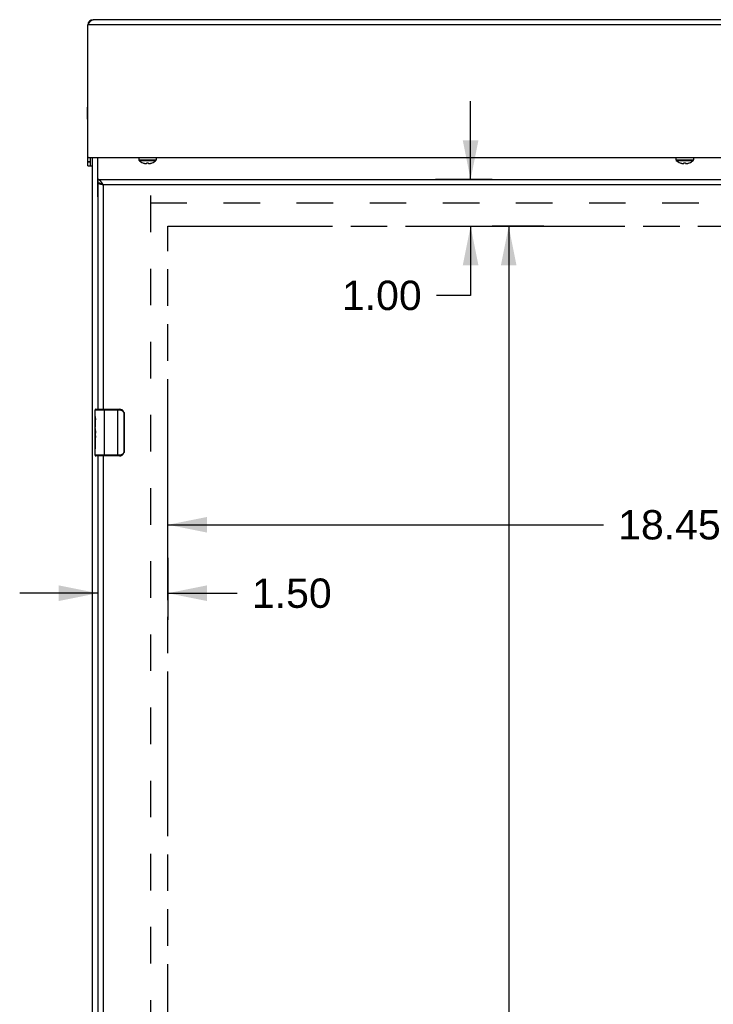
# Model space of a CAD drawing. Header units: inches. Extents: x 0 to 142, y 0 to 92.
# Tile 16 of 65: x 33 to 47, y 31 to 52. Entities that reach past the tile are written whole.
import ezdxf

# ---------------------------------------------------------------- set-up
doc = ezdxf.new("R2010")
doc.units = ezdxf.units.IN
doc.header["$LTSCALE"] = 7.824912
doc.header["$MEASUREMENT"] = 0
doc.linetypes.add('HIDDEN', pattern=[0.2, 0.1, -0.1])
doc.linetypes.add('PHANTOM', pattern=[0.8, 0.45, -0.05, 0.1, -0.05, 0.1, -0.05])
doc.layers.get('0').update_dxf_attribs({"linetype": 'CONTINUOUS'})
for name, color, linetype in [('02___PRT_ALL_AXES', 7, 'CONTINUOUS'), ('06___PRT_ALL_SURFS', 7, 'CONTINUOUS'), ('AVAILABLE_DOOR_SPACE', 7, 'CONTINUOUS'), ('DEFAULT_2', 8, 'HIDDEN'), ('DIMENSIONS', 7, 'CONTINUOUS')]:
    doc.layers.add(name, color=color, linetype=linetype)
doc.styles.get("Standard").update_dxf_attribs({"font": 'arial.ttf'})
doc.dimstyles.new('DIMSTYLE_3', dxfattribs={"dimtxt": 0.627667, "dimasz": 0.836889, "dimexe": 0.09, "dimexo": 0.07, "dimgap": 0.0375, "dimtad": 0, "dimtih": 1, "dimtoh": 1, "dimzin": 4, "dimdsep": 46, "dimtxsty": 'Standard', "dimblk": '_FILLED', "dimblk1": '_FILLED', "dimblk2": '_FILLED', "dimcen": 0.09, "dimazin": 1, "dimtfac": 1, "dimtdec": 3, "dimtofl": 0, "dimtmove": 0, "dimatfit": 3, "dimldrblk": '_FILLED', "dimfxl": 1, "dimtolj": 1, "dimtzin": 4, "dimarcsym": 0})

# ---------------------------------------------------------------- blocks, each defined once
blk = doc.blocks.new('_FILLED')
at = {"color": 0, "linetype": 'ByBlock'}
blk.add_solid([(0, 0), (-1, 0.2), (-1, -0.2)], dxfattribs=at)
blk = doc.blocks.new('*D7')
at = {"layer": 'DIMENSIONS', "color": 2, "linetype": 'Continuous'}
for p, q in [((42.192, 48.681), (42.192, 50.355)), ((42.651, 48.681), (41.438, 48.681)), ((41.438, 47.681), (42.651, 47.681)), ((42.192, 47.681), (42.192, 46.201)), ((42.192, 46.201), (41.459, 46.201))]:
    blk.add_line(p, q, dxfattribs=at)
at = {"layer": 'DIMENSIONS', "color": 2, "linetype": 'Continuous', "xscale": 0.8368889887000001, "yscale": 0.8368889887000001, "zscale": 0.8368889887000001}
for p, rotation in [((42.192, 48.681), 270), ((42.192, 47.681), 90)]:
    blk.add_blockref('_FILLED', p, dxfattribs=dict(at, rotation=rotation))
at = {"layer": 'DIMENSIONS', "color": 2, "linetype": 'Continuous', "insert": (41.145, 46.515), "char_height": 0.6277, "width": 1.70567, "attachment_point": 3, "line_spacing_factor": 0.9}
blk.add_mtext('1.00', dxfattribs=at)
blk = doc.blocks.new('*D8')
at = {"layer": 'DIMENSIONS', "color": 2, "linetype": 'Continuous'}
for p, q in [((43.761, 47.681), (42.651, 47.681)), ((43.008, 47.681), (43.008, 29.706)), ((43.008, 15.85), (43.008, 28.451)), ((43.761, 15.85), (42.424, 15.85))]:
    blk.add_line(p, q, dxfattribs=at)
at = {"layer": 'DIMENSIONS', "color": 2, "linetype": 'Continuous', "xscale": 0.8368889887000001, "yscale": 0.8368889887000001, "zscale": 0.8368889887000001}
for p, rotation in [((43.008, 47.681), 90), ((43.008, 15.85), 270)]:
    blk.add_blockref('_FILLED', p, dxfattribs=dict(at, rotation=rotation))
at = {"layer": 'DIMENSIONS', "color": 2, "linetype": 'Continuous', "insert": (43.008, 29.393), "char_height": 0.6277, "width": 2.19333, "attachment_point": 2, "line_spacing_factor": 0.9}
blk.add_mtext('31.83', dxfattribs=at)
blk = doc.blocks.new('*D9')
at = {"layer": 'DIMENSIONS', "color": 2, "linetype": 'Continuous'}
for p, q in [((34.213, 40.581), (34.213, 39.258)), ((35.713, 40.581), (35.713, 39.258)), ((34.213, 39.828), (32.54, 39.828)), ((35.713, 39.828), (37.198, 39.828))]:
    blk.add_line(p, q, dxfattribs=at)
at = {"layer": 'DIMENSIONS', "color": 2, "linetype": 'Continuous', "xscale": 0.8368889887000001, "yscale": 0.8368889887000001, "zscale": 0.8368889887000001}
blk.add_blockref('_FILLED', (34.213, 39.828), dxfattribs=at)
at = {"layer": 'DIMENSIONS', "color": 2, "linetype": 'Continuous', "xscale": 0.8368889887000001, "yscale": 0.8368889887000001, "zscale": 0.8368889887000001, "rotation": 180}
blk.add_blockref('_FILLED', (35.713, 39.828), dxfattribs=at)
at = {"layer": 'DIMENSIONS', "color": 2, "linetype": 'Continuous', "insert": (37.512, 40.142), "char_height": 0.6277, "width": 1.70567, "attachment_point": 1, "line_spacing_factor": 0.9}
blk.add_mtext('1.50', dxfattribs=at)
blk = doc.blocks.new('*D10')
at = {"layer": 'DIMENSIONS', "color": 2, "linetype": 'Continuous'}
for p, q in [((35.713, 39.676), (35.713, 42.045)), ((54.163, 41.051), (54.163, 42.045)), ((35.713, 41.292), (45.039, 41.292)), ((54.163, 41.292), (47.86, 41.292))]:
    blk.add_line(p, q, dxfattribs=at)
at = {"layer": 'DIMENSIONS', "color": 2, "linetype": 'Continuous', "xscale": 0.8368889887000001, "yscale": 0.8368889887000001, "zscale": 0.8368889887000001, "rotation": 180}
blk.add_blockref('_FILLED', (35.713, 41.292), dxfattribs=at)
at = {"layer": 'DIMENSIONS', "color": 2, "linetype": 'Continuous', "xscale": 0.8368889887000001, "yscale": 0.8368889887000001, "zscale": 0.8368889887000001}
blk.add_blockref('_FILLED', (54.163, 41.292), dxfattribs=at)
at = {"layer": 'DIMENSIONS', "color": 2, "linetype": 'Continuous', "insert": (46.449, 41.606), "char_height": 0.6277, "width": 2.19333, "attachment_point": 2, "line_spacing_factor": 0.9}
blk.add_mtext('18.45', dxfattribs=at)

msp = doc.modelspace()

# ---------------------------------------------------------------- linework, layer by layer
at = {"color": 3, "linetype": 'Continuous'}
for p, q in [((59.441, 52.1), (34.11, 52.1)), ((33.998, 51.988), (34.006, 52)), ((33.998, 48.975), (33.998, 51.988)), ((59.553, 51.988), (33.998, 51.988)), ((34.006, 52), (34.011, 52.007)), ((34.011, 52.007), (34.014, 52.012)), ((34.014, 52.012), (34.017, 52.016)), ((34.017, 52.016), (34.02, 52.021)), ((34.02, 52.021), (34.023, 52.025)), ((34.023, 52.025), (34.026, 52.03)), ((34.013, 49.15), (59.538, 49.15)), ((34.088, 49.15), (34.088, 5.1)), ((34.205, 49.15), (34.205, 48.33)), ((34.213, 48.681), (57.288, 48.681)), ((34.278, 48.576), (34.273, 48.578)), ((34.293, 48.573), (34.287, 48.574)), ((34.299, 48.571), (34.293, 48.573)), ((34.305, 48.57), (34.299, 48.571)), ((34.315, 48.568), (34.305, 48.57)), ((34.313, 48.591), (34.309, 48.598)), ((34.317, 48.584), (34.313, 48.591)), ((34.33, 48.564), (34.315, 48.568)), ((34.33, 48.564), (34.326, 48.571)), ((57.171, 48.564), (34.33, 48.564))]:
    msp.add_line(p, q, dxfattribs=at)
at = {"color": 7, "linetype": 'Continuous'}
for p, q in [((33.994, 49.972), (33.994, 50.228)), ((33.994, 50.228), (33.998, 50.228)), ((33.994, 49.972), (33.998, 49.972)), ((34.013, 49.15), (33.998, 49.15)), ((34.058, 48.975), (34.058, 49.15)), ((35.089, 49.15), (35.089, 49.104)), ((35.089, 49.104), (35.462, 49.104)), ((35.462, 49.15), (35.462, 49.104)), ((46.589, 49.15), (46.589, 49.104)), ((46.589, 49.104), (46.962, 49.104)), ((46.962, 49.15), (46.962, 49.104)), ((33.998, 49.065), (34.058, 49.065)), ((33.998, 49.06), (34.058, 49.06)), ((33.998, 48.975), (34.088, 48.975)), ((35.096, 49.089), (35.456, 49.089)), ((35.176, 49.037), (35.177, 49.037)), ((35.177, 49.037), (35.178, 49.037)), ((35.216, 49.025), (35.22, 49.024)), ((35.22, 49.024), (35.225, 49.023)), ((35.225, 49.023), (35.229, 49.023)), ((35.229, 49.023), (35.233, 49.022)), ((35.233, 49.022), (35.237, 49.022)), ((35.237, 49.022), (35.241, 49.022)), ((35.26, 49.037), (35.26, 49.037)), ((35.26, 49.027), (35.26, 49.037)), ((35.291, 49.037), (35.291, 49.027)), ((35.291, 49.037), (35.291, 49.037)), ((35.311, 49.022), (35.315, 49.022)), ((35.315, 49.022), (35.319, 49.022)), ((35.319, 49.022), (35.323, 49.023)), ((35.323, 49.023), (35.327, 49.023)), ((35.327, 49.023), (35.331, 49.024)), ((35.331, 49.024), (35.336, 49.025)), ((35.374, 49.037), (35.375, 49.037)), ((35.375, 49.037), (35.375, 49.037)), ((46.596, 49.089), (46.956, 49.089)), ((46.676, 49.037), (46.677, 49.037)), ((46.677, 49.037), (46.678, 49.037)), ((46.716, 49.025), (46.72, 49.024)), ((46.72, 49.024), (46.725, 49.023)), ((46.725, 49.023), (46.729, 49.023)), ((46.729, 49.023), (46.733, 49.022)), ((46.733, 49.022), (46.737, 49.022)), ((46.737, 49.022), (46.741, 49.022)), ((46.76, 49.037), (46.76, 49.037)), ((46.76, 49.027), (46.76, 49.037)), ((46.791, 49.037), (46.791, 49.027)), ((46.791, 49.037), (46.791, 49.037)), ((46.811, 49.022), (46.815, 49.022)), ((46.815, 49.022), (46.819, 49.022)), ((46.819, 49.022), (46.823, 49.023)), ((46.823, 49.023), (46.827, 49.023)), ((46.827, 49.023), (46.831, 49.024)), ((46.831, 49.024), (46.836, 49.025)), ((46.874, 49.037), (46.875, 49.037)), ((46.875, 49.037), (46.875, 49.037)), ((34.213, 48.681), (34.213, 48.606)), ((34.153, 43.751), (34.681, 43.751)), ((34.168, 43.766), (34.678, 43.766)), ((34.353, 42.766), (34.353, 43.766)), ((34.643, 42.766), (34.643, 43.766)), ((34.771, 43.666), (34.771, 42.866)), ((34.778, 43.666), (34.771, 43.666)), ((34.778, 43.666), (34.778, 42.866)), ((34.153, 43.15), (34.153, 43.184)), ((34.153, 42.781), (34.153, 42.92)), ((34.681, 42.781), (34.153, 42.781)), ((34.778, 42.866), (34.771, 42.866)), ((34.678, 42.766), (34.168, 42.766))]:
    msp.add_line(p, q, dxfattribs=at)
at = {"color": 3, "linetype": 'Continuous'}
for points in [[(34.026, 52.03), (34.029, 52.034), (34.03, 52.036), (34.032, 52.039), (34.033, 52.041), (34.035, 52.043), (34.036, 52.045), (34.038, 52.047), (34.039, 52.049), (34.041, 52.051), (34.042, 52.053), (34.044, 52.055), (34.045, 52.057), (34.047, 52.058), (34.048, 52.06), (34.05, 52.062), (34.051, 52.064), (34.053, 52.066), (34.054, 52.067), (34.056, 52.069), (34.057, 52.071), (34.059, 52.072), (34.06, 52.074), (34.062, 52.075), (34.063, 52.077), (34.065, 52.078), (34.067, 52.08), (34.068, 52.081), (34.07, 52.082), (34.071, 52.083), (34.073, 52.085), (34.074, 52.086), (34.076, 52.087), (34.077, 52.088), (34.079, 52.089), (34.08, 52.09), (34.082, 52.091), (34.083, 52.092), (34.085, 52.093), (34.086, 52.094), (34.088, 52.094), (34.089, 52.095), (34.091, 52.096), (34.092, 52.096), (34.094, 52.097), (34.095, 52.098), (34.097, 52.098), (34.098, 52.098), (34.1, 52.099), (34.101, 52.099), (34.103, 52.099), (34.104, 52.1), (34.106, 52.1), (34.107, 52.1), (34.109, 52.1), (34.11, 52.1)], [(34.304, 48.604), (34.302, 48.607), (34.3, 48.61), (34.298, 48.614), (34.296, 48.617), (34.294, 48.62), (34.291, 48.623), (34.289, 48.626), (34.287, 48.628), (34.285, 48.631), (34.283, 48.634), (34.281, 48.637), (34.278, 48.639), (34.276, 48.642), (34.274, 48.644), (34.272, 48.647), (34.27, 48.649), (34.268, 48.651), (34.265, 48.654), (34.263, 48.656), (34.261, 48.658), (34.259, 48.66), (34.257, 48.662), (34.255, 48.664), (34.252, 48.665), (34.25, 48.667), (34.248, 48.669), (34.246, 48.67), (34.244, 48.672), (34.242, 48.673), (34.239, 48.674), (34.237, 48.675), (34.235, 48.676), (34.233, 48.677), (34.231, 48.678), (34.229, 48.679), (34.226, 48.679), (34.224, 48.68), (34.222, 48.68), (34.22, 48.681), (34.218, 48.681), (34.216, 48.681), (34.213, 48.681)], [(34.273, 48.578), (34.267, 48.579), (34.265, 48.58), (34.262, 48.581), (34.26, 48.581), (34.257, 48.582), (34.255, 48.583), (34.252, 48.584), (34.25, 48.584), (34.248, 48.585), (34.245, 48.586), (34.243, 48.587), (34.241, 48.587), (34.239, 48.588), (34.237, 48.589), (34.235, 48.589), (34.234, 48.59), (34.232, 48.591), (34.23, 48.592), (34.229, 48.592), (34.227, 48.593), (34.226, 48.594), (34.224, 48.595), (34.223, 48.595), (34.222, 48.596), (34.221, 48.597), (34.22, 48.597), (34.219, 48.598), (34.218, 48.599), (34.217, 48.6), (34.216, 48.6), (34.216, 48.601), (34.215, 48.602), (34.214, 48.602), (34.214, 48.603), (34.214, 48.604), (34.214, 48.605), (34.213, 48.605), (34.213, 48.606)], [(34.287, 48.574), (34.281, 48.576), (34.278, 48.576)], [(34.309, 48.598), (34.307, 48.601), (34.304, 48.604)], [(34.326, 48.571), (34.324, 48.574), (34.317, 48.584)]]:
    msp.add_lwpolyline(points, dxfattribs=at)
at = {"color": 7, "linetype": 'Continuous'}
for points in [[(35.207, 49.027), (35.212, 49.026), (35.216, 49.025)], [(35.241, 49.022), (35.244, 49.022), (35.247, 49.023), (35.251, 49.023), (35.254, 49.024), (35.257, 49.025), (35.26, 49.027)], [(35.26, 49.037), (35.266, 49.037), (35.271, 49.037), (35.276, 49.037), (35.281, 49.037), (35.286, 49.037), (35.291, 49.037)], [(35.291, 49.027), (35.295, 49.025), (35.298, 49.024), (35.301, 49.023), (35.304, 49.023), (35.308, 49.022), (35.311, 49.022)], [(35.336, 49.025), (35.34, 49.026), (35.344, 49.027)], [(46.707, 49.027), (46.712, 49.026), (46.716, 49.025)], [(46.741, 49.022), (46.744, 49.022), (46.747, 49.023), (46.751, 49.023), (46.754, 49.024), (46.757, 49.025), (46.76, 49.027)], [(46.76, 49.037), (46.766, 49.037), (46.771, 49.037), (46.776, 49.037), (46.781, 49.037), (46.786, 49.037), (46.791, 49.037)], [(46.791, 49.027), (46.795, 49.025), (46.798, 49.024), (46.801, 49.023), (46.804, 49.023), (46.808, 49.022), (46.811, 49.022)], [(46.836, 49.025), (46.84, 49.026), (46.844, 49.027)], [(34.288, 48.587), (34.287, 48.587), (34.285, 48.588), (34.283, 48.589), (34.281, 48.59), (34.278, 48.591), (34.276, 48.592), (34.274, 48.593), (34.272, 48.594), (34.27, 48.595), (34.268, 48.595), (34.265, 48.596), (34.263, 48.597), (34.261, 48.598), (34.259, 48.598), (34.257, 48.599), (34.255, 48.6), (34.252, 48.6), (34.25, 48.601), (34.248, 48.602), (34.246, 48.602), (34.244, 48.603), (34.242, 48.603), (34.239, 48.604), (34.237, 48.604), (34.235, 48.604), (34.233, 48.605), (34.231, 48.605), (34.229, 48.605), (34.226, 48.605), (34.224, 48.606), (34.222, 48.606), (34.22, 48.606), (34.218, 48.606), (34.216, 48.606), (34.213, 48.606)], [(34.678, 43.766), (34.679, 43.765), (34.679, 43.765), (34.679, 43.764), (34.68, 43.763), (34.68, 43.761), (34.68, 43.759), (34.68, 43.757), (34.681, 43.755), (34.681, 43.753), (34.681, 43.751)], [(34.681, 43.751), (34.689, 43.75), (34.697, 43.749), (34.706, 43.747), (34.714, 43.745), (34.722, 43.741), (34.729, 43.737), (34.737, 43.732), (34.743, 43.727), (34.749, 43.722), (34.753, 43.716), (34.757, 43.711), (34.761, 43.705), (34.764, 43.7), (34.766, 43.694), (34.768, 43.689), (34.769, 43.684), (34.77, 43.679), (34.771, 43.674), (34.771, 43.67), (34.771, 43.666)], [(34.772, 43.702), (34.774, 43.696), (34.775, 43.69), (34.777, 43.684), (34.778, 43.678), (34.778, 43.672), (34.778, 43.666)], [(34.678, 42.766), (34.679, 42.766), (34.679, 42.766), (34.679, 42.767), (34.68, 42.768), (34.68, 42.77), (34.68, 42.772), (34.68, 42.774), (34.681, 42.776), (34.681, 42.778), (34.681, 42.781)], [(34.771, 42.866), (34.771, 42.861), (34.771, 42.857), (34.77, 42.852), (34.769, 42.847), (34.768, 42.842), (34.766, 42.837), (34.764, 42.832), (34.761, 42.826), (34.757, 42.821), (34.753, 42.815), (34.749, 42.809), (34.743, 42.804), (34.737, 42.799), (34.729, 42.794), (34.722, 42.79), (34.714, 42.787), (34.706, 42.784), (34.697, 42.782), (34.689, 42.781), (34.681, 42.781)], [(34.778, 42.866), (34.778, 42.859), (34.778, 42.853), (34.777, 42.847), (34.775, 42.841), (34.774, 42.835), (34.772, 42.829)]]:
    msp.add_lwpolyline(points, dxfattribs=at)
at = {"color": 3, "linetype": 'Continuous'}
for centre, radius, start, end in [((34.11, 51.988), 0.112, 90, 180), ((34.013, 49.165), 0.015, 180, 270), ((34.268, 48.33), 0.0625, 180, 209.2635)]:
    msp.add_arc(centre, radius, start, end, dxfattribs=at)
at = {"color": 7, "linetype": 'Continuous'}
for centre, radius, start, end in [((35.109, 49.104), 0.02, 180, 226.4862), ((35.442, 49.104), 0.02, 313.5138, 360), ((46.609, 49.104), 0.02, 180, 226.4862), ((46.942, 49.104), 0.02, 313.5138, 360), ((35.276, 49.279), 0.262, 226.4862, 247.6643), ((35.276, 49.279), 0.261, 247.9106, 254.8059), ((35.276, 49.279), 0.261, 285.1941, 292.0894), ((35.276, 49.279), 0.262, 292.3357, 313.5138), ((46.776, 49.279), 0.262, 226.4862, 247.6643), ((46.776, 49.279), 0.261, 247.9106, 254.8059), ((46.776, 49.279), 0.261, 285.1941, 292.0894), ((46.776, 49.279), 0.262, 292.3357, 313.5138), ((34.168, 43.751), 0.015, 90, 180), ((34.678, 43.666), 0.1, 21.1999, 90), ((34.168, 42.781), 0.015, 180, 270), ((34.678, 42.866), 0.1, 270, 338.7946)]:
    msp.add_arc(centre, radius, start, end, dxfattribs=at)
at = {"layer": '02___PRT_ALL_AXES', "color": 3, "linetype": 'Continuous'}
for p, q in [((34.213, 48.606), (34.213, 43.766)), ((34.33, 48.564), (34.33, 43.766)), ((34.213, 42.766), (34.213, 27.516)), ((34.33, 42.766), (34.33, 27.516))]:
    msp.add_line(p, q, dxfattribs=at)
at = {"layer": '02___PRT_ALL_AXES', "color": 7, "linetype": 'Continuous'}
for p, q in [((34.153, 43.607), (34.153, 43.751)), ((34.153, 43.351), (34.153, 43.603)), ((34.162, 43.549), (34.153, 43.549)), ((34.153, 43.517), (34.163, 43.517)), ((34.163, 43.381), (34.163, 43.538)), ((34.153, 43.381), (34.163, 43.381)), ((34.153, 42.781), (34.153, 43.348)), ((34.156, 43.318), (34.153, 43.318)), ((34.163, 43.197), (34.163, 43.25)), ((34.153, 43.186), (34.163, 43.186)), ((34.153, 43.15), (34.163, 43.15)), ((34.153, 43.087), (34.163, 43.087)), ((34.163, 42.92), (34.163, 43.15)), ((34.153, 42.92), (34.163, 42.92))]:
    msp.add_line(p, q, dxfattribs=at)
for points in [[(34.153, 43.607), (34.154, 43.603), (34.154, 43.599), (34.155, 43.594), (34.156, 43.588), (34.157, 43.581), (34.159, 43.573), (34.16, 43.565), (34.162, 43.556)], [(34.162, 43.556), (34.163, 43.547), (34.163, 43.538)], [(34.153, 43.351), (34.154, 43.343), (34.154, 43.336), (34.155, 43.328), (34.156, 43.319)], [(34.156, 43.319), (34.16, 43.292), (34.161, 43.283), (34.162, 43.274), (34.162, 43.266), (34.163, 43.258), (34.163, 43.25)], [(34.163, 43.197), (34.163, 43.191), (34.163, 43.185), (34.162, 43.179), (34.161, 43.173), (34.161, 43.167), (34.16, 43.161)]]:
    msp.add_lwpolyline(points, dxfattribs=at)
msp.add_ellipse((34.353, 43.184), major_axis=(0.2, 0), ratio=0.432808, start_param=3.141593, end_param=3.403409, dxfattribs=at)
at = {"layer": '06___PRT_ALL_SURFS', "color": 7, "linetype": 'Continuous'}
msp.add_line((41.17, 49.145), (40.882, 49.145), dxfattribs=at)
at = {"layer": 'AVAILABLE_DOOR_SPACE', "color": 4, "linetype": 'PHANTOM'}
for p, q in [((35.713, 15.85), (35.713, 47.681)), ((35.713, 47.681), (54.163, 47.681))]:
    msp.add_line(p, q, dxfattribs=at)
at = {"layer": 'DEFAULT_2', "color": 8, "linetype": 'HIDDEN'}
for p, q in [((35.338, 48.336), (35.338, 5.805)), ((35.338, 48.181), (56.713, 48.181))]:
    msp.add_line(p, q, dxfattribs=at)

# ---------------------------------------------------------------- dimensions: what is measured, and where the dimension line sits
at = {"layer": 'DIMENSIONS', "color": 2, "linetype": 'Continuous'}
for base, p1, p2, angle, picture, middle in [((42.192, 48.681), (41.368, 47.681), (41.368, 48.681), 90, '*D7', (40.32, 46.198)), ((43.008, 15.85), (43.831, 47.681), (43.831, 15.85), 270, '*D8', (43.007, 29.075)), ((34.213, 39.828), (35.713, 40.651), (34.213, 40.651), 180, '*D9', (38.392, 39.825))]:
    dim = msp.add_linear_dim(base=base, p1=p1, p2=p2, angle=angle, dimstyle='DIMSTYLE_3', dxfattribs=at)
    dim.commit()
    dim.dimension.update_dxf_attribs({"geometry": picture, "text_midpoint": middle, "dimtype": 160})
dim = msp.add_linear_dim(base=(54.163, 41.292), p1=(35.713, 39.606), p2=(54.163, 42.115), dimstyle='DIMSTYLE_3', dxfattribs=at)
dim.commit()
dim.dimension.update_dxf_attribs({"geometry": '*D10', "text_midpoint": (46.478, 41.288), "dimtype": 160})

doc.saveas('drawing.dxf')
